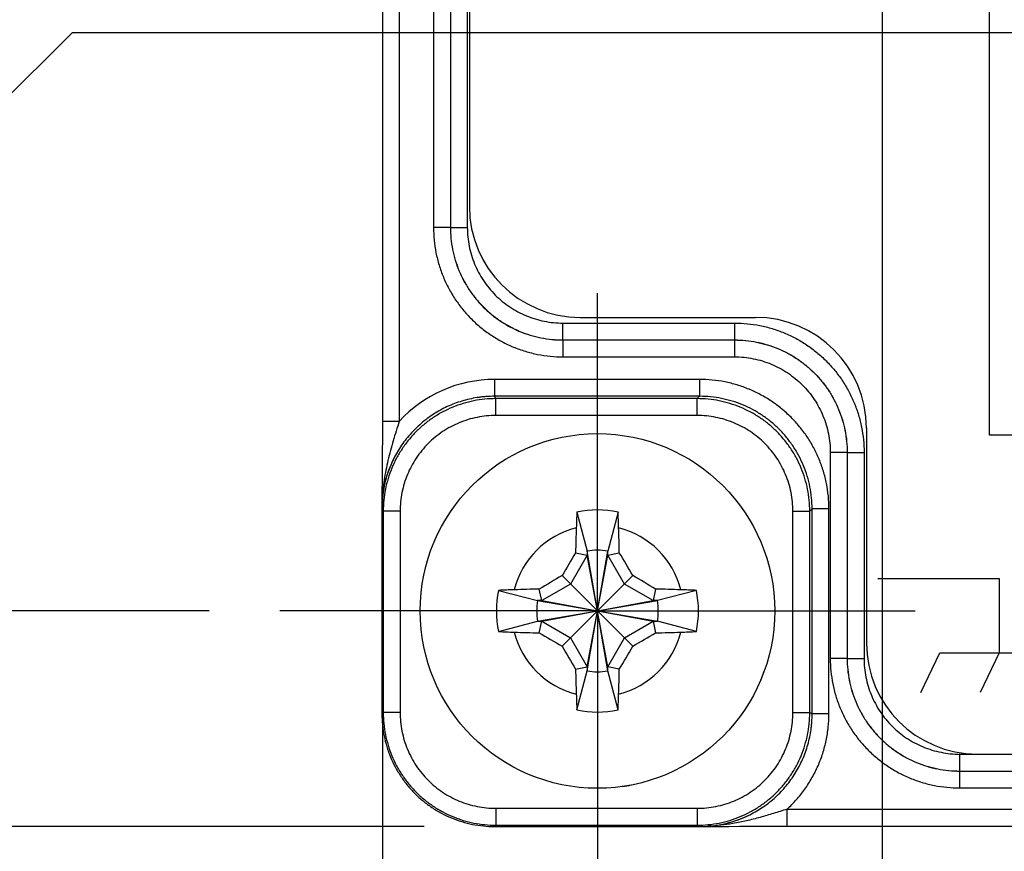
# Model space of a CAD drawing. Header units: inches. Extents: x 0 to 34, y 0 to 22.
# Tile 78 of 129: x 11.6 to 12.4, y 15.4 to 16.1. Entities that reach past the tile are written whole.
import ezdxf

# ---------------------------------------------------------------- set-up
doc = ezdxf.new("R2010")
doc.units = ezdxf.units.IN
doc.header["$LTSCALE"] = 1.87
doc.header["$MEASUREMENT"] = 0
doc.linetypes.add('CENTER', pattern=[0.6, 0.375, -0.075, 0.075, -0.075])
doc.layers.get('0').update_dxf_attribs({"linetype": 'CONTINUOUS'})
doc.layers.add('02___PRT_ALL_AXES', color=7, linetype='CONTINUOUS')
doc.layers.add('DIMENSIONS', color=7, linetype='CONTINUOUS')
doc.styles.get("Standard").update_dxf_attribs({"font": 'txt', "width": 0.8})
doc.dimstyles.new('DIMSTYLE_3', dxfattribs={"dimtxt": 0.125, "dimasz": 0.18, "dimexe": 0.125, "dimexo": 0.0625, "dimgap": 0.03125, "dimtad": 0, "dimtih": 1, "dimtoh": 1, "dimzin": 0, "dimdsep": 46, "dimtxsty": 'STANDARD', "dimblk": '_FILLED', "dimblk1": '_FILLED', "dimblk2": '_FILLED', "dimcen": 0.09, "dimazin": 0, "dimtp": 0.01, "dimtm": 0.01, "dimtfac": 1, "dimtofl": 0, "dimtmove": 0, "dimatfit": 3, "dimldrblk": '_FILLED', "dimfxl": 1, "dimtolj": 1, "dimtzin": 0, "dimarcsym": 0})

# ---------------------------------------------------------------- blocks, each defined once
blk = doc.blocks.new('*D17')
at = {"layer": 'DIMENSIONS', "color": 2, "linetype": 'CONTINUOUS'}
blk.add_line((12.07748, 15.25125), (12.07748, 14.71701), dxfattribs=at)
at = {"layer": 'DIMENSIONS', "color": 2, "linetype": 'CONTINUOUS', "insert": (12.01498, 14.65451), "char_height": 0.125, "width": 1.125, "attachment_point": 3, "rotation": 90, "line_spacing_factor": 0.9}
blk.add_mtext('4.85{\\ftxt.shx;\\W1.000000;\\H0.125000; }[.191]', dxfattribs=at)
blk = doc.blocks.new('_FILLED')
at = {"color": 0, "linetype": 'BYBLOCK'}
blk.add_solid([(0, 0), (-1, 0.1736), (-1, -0.1736)], dxfattribs=at)
blk = doc.blocks.new('*D18')
at = {"layer": 'DIMENSIONS', "color": 2, "linetype": 'CONTINUOUS'}
blk.add_line((11.88644, 15.70189), (11.88644, 14.71701), dxfattribs=at)
at = {"layer": 'DIMENSIONS', "color": 2, "linetype": 'CONTINUOUS', "insert": (11.82394, 14.65451), "char_height": 0.125, "width": 1.125, "attachment_point": 3, "rotation": 90, "line_spacing_factor": 0.9}
blk.add_mtext('0.00{\\ftxt.shx;\\W1.000000;\\H0.125000; }[.000]', dxfattribs=at)
blk = doc.blocks.new('*D19')
at = {"layer": 'DIMENSIONS', "color": 2, "linetype": 'CONTINUOUS'}
blk.add_line((12.33043, 16.35871), (12.33043, 14.71701), dxfattribs=at)
at = {"layer": 'DIMENSIONS', "color": 2, "linetype": 'CONTINUOUS', "insert": (12.26793, 14.65451), "char_height": 0.125, "width": 1.225, "attachment_point": 3, "rotation": 90, "line_spacing_factor": 0.9}
blk.add_mtext('11.28{\\ftxt.shx;\\W1.000000;\\H0.125000; }[.444]', dxfattribs=at)
blk = doc.blocks.new('*D20')
at = {"layer": 'DIMENSIONS', "color": 2, "linetype": 'CONTINUOUS'}
blk.add_line((12.65194, 15.85333), (12.65194, 14.71701), dxfattribs=at)
at = {"layer": 'DIMENSIONS', "color": 2, "linetype": 'CONTINUOUS', "insert": (12.58944, 14.65451), "char_height": 0.125, "width": 1.225, "attachment_point": 3, "rotation": 90, "line_spacing_factor": 0.9}
blk.add_mtext('19.44{\\ftxt.shx;\\W1.000000;\\H0.125000; }[.766]', dxfattribs=at)
blk = doc.blocks.new('*D21')
at = {"layer": 'DIMENSIONS', "color": 2, "linetype": 'CONTINUOUS'}
blk.add_line((14.41194, 16.14719), (14.41194, 14.71701), dxfattribs=at)
at = {"layer": 'DIMENSIONS', "color": 2, "linetype": 'CONTINUOUS', "insert": (14.34944, 14.65451), "char_height": 0.125, "width": 1.325, "attachment_point": 3, "rotation": 90, "line_spacing_factor": 0.9}
blk.add_mtext('64.15{\\ftxt.shx;\\W1.000000;\\H0.125000; }[2.526]', dxfattribs=at)
blk = doc.blocks.new('*D23')
at = {"layer": 'DIMENSIONS', "color": 2, "linetype": 'CONTINUOUS'}
blk.add_line((11.73273, 15.596), (11.19848, 15.596), dxfattribs=at)
at = {"layer": 'DIMENSIONS', "color": 2, "linetype": 'CONTINUOUS', "insert": (11.13598, 15.6585), "char_height": 0.125, "width": 1.125, "attachment_point": 3, "line_spacing_factor": 0.9}
blk.add_mtext('4.85{\\ftxt.shx;\\W1.000000;\\H0.125000; }[.191]', dxfattribs=at)
blk = doc.blocks.new('*D24')
at = {"layer": 'DIMENSIONS', "color": 2, "linetype": 'CONTINUOUS'}
blk.add_line((11.92354, 15.40458), (11.19848, 15.40458), dxfattribs=at)
at = {"layer": 'DIMENSIONS', "color": 2, "linetype": 'CONTINUOUS', "insert": (11.13598, 15.46708), "char_height": 0.125, "width": 1.125, "attachment_point": 3, "line_spacing_factor": 0.9}
blk.add_mtext('0.00{\\ftxt.shx;\\W1.000000;\\H0.125000; }[.000]', dxfattribs=at)
blk = doc.blocks.new('*D25')
at = {"layer": 'DIMENSIONS', "color": 2, "linetype": 'CONTINUOUS'}
blk.add_line((12.83586, 16.15366), (11.19848, 16.15366), dxfattribs=at)
at = {"layer": 'DIMENSIONS', "color": 2, "linetype": 'CONTINUOUS', "insert": (11.13598, 16.21616), "char_height": 0.125, "width": 1.225, "attachment_point": 3, "line_spacing_factor": 0.9}
blk.add_mtext('19.03{\\ftxt.shx;\\W1.000000;\\H0.125000; }[.749]', dxfattribs=at)
blk = doc.blocks.new('*D26')
at = {"layer": 'DIMENSIONS', "color": 2, "linetype": 'CONTINUOUS'}
blk.add_line((11.99859, 16.69054), (11.19848, 16.69054), dxfattribs=at)
at = {"layer": 'DIMENSIONS', "color": 2, "linetype": 'CONTINUOUS', "insert": (11.13598, 16.75304), "char_height": 0.125, "width": 1.325, "attachment_point": 3, "line_spacing_factor": 0.9}
blk.add_mtext('32.66{\\ftxt.shx;\\W1.000000;\\H0.125000; }[1.286]', dxfattribs=at)
blk = doc.blocks.new('*D27')
at = {"layer": 'DIMENSIONS', "color": 2, "linetype": 'CONTINUOUS'}
blk.add_line((12.25254, 17.1687), (11.19848, 17.1687), dxfattribs=at)
at = {"layer": 'DIMENSIONS', "color": 2, "linetype": 'CONTINUOUS', "insert": (11.13598, 17.2312), "char_height": 0.125, "width": 1.325, "attachment_point": 3, "line_spacing_factor": 0.9}
blk.add_mtext('44.81{\\ftxt.shx;\\W1.000000;\\H0.125000; }[1.764]', dxfattribs=at)
blk = doc.blocks.new('*D28')
at = {"layer": 'DIMENSIONS', "color": 2, "linetype": 'CONTINUOUS'}
blk.add_line((12.25254, 17.85596), (11.19848, 17.85596), dxfattribs=at)
at = {"layer": 'DIMENSIONS', "color": 2, "linetype": 'CONTINUOUS', "insert": (11.13598, 17.91846), "char_height": 0.125, "width": 1.325, "attachment_point": 3, "line_spacing_factor": 0.9}
blk.add_mtext('62.27{\\ftxt.shx;\\W1.000000;\\H0.125000; }[2.451]', dxfattribs=at)
blk = doc.blocks.new('*D29')
at = {"layer": 'DIMENSIONS', "color": 2, "linetype": 'CONTINUOUS'}
blk.add_line((16.67092, 16.33208), (16.67092, 14.71701), dxfattribs=at)
at = {"layer": 'DIMENSIONS', "color": 2, "linetype": 'CONTINUOUS', "insert": (16.60842, 14.65451), "char_height": 0.125, "width": 1.425, "attachment_point": 3, "rotation": 90, "line_spacing_factor": 0.9}
blk.add_mtext('121.53{\\ftxt.shx;\\W1.000000;\\H0.125000; }[4.784]', dxfattribs=at)
blk = doc.blocks.new('*D30')
at = {"layer": 'DIMENSIONS', "color": 2, "linetype": 'CONTINUOUS'}
blk.add_line((17.19944, 16.53856), (17.19944, 14.71701), dxfattribs=at)
at = {"layer": 'DIMENSIONS', "color": 2, "linetype": 'CONTINUOUS', "insert": (17.13694, 14.65451), "char_height": 0.125, "width": 1.425, "attachment_point": 3, "rotation": 90, "line_spacing_factor": 0.9}
blk.add_mtext('134.95{\\ftxt.shx;\\W1.000000;\\H0.125000; }[5.313]', dxfattribs=at)
blk = doc.blocks.new('*D31')
at = {"layer": 'DIMENSIONS', "color": 2, "linetype": 'CONTINUOUS'}
blk.add_line((17.72592, 16.33208), (17.72592, 14.71701), dxfattribs=at)
at = {"layer": 'DIMENSIONS', "color": 2, "linetype": 'CONTINUOUS', "insert": (17.66342, 14.65451), "char_height": 0.125, "width": 1.425, "attachment_point": 3, "rotation": 90, "line_spacing_factor": 0.9}
blk.add_mtext('148.32{\\ftxt.shx;\\W1.000000;\\H0.125000; }[5.839]', dxfattribs=at)
blk = doc.blocks.new('*D32')
at = {"layer": 'DIMENSIONS', "color": 2, "linetype": 'CONTINUOUS'}
blk.add_line((18.78092, 16.33208), (18.78092, 14.71701), dxfattribs=at)
at = {"layer": 'DIMENSIONS', "color": 2, "linetype": 'CONTINUOUS', "insert": (18.71842, 14.65451), "char_height": 0.125, "width": 1.425, "attachment_point": 3, "rotation": 90, "line_spacing_factor": 0.9}
blk.add_mtext('175.12{\\ftxt.shx;\\W1.000000;\\H0.125000; }[6.894]', dxfattribs=at)
blk = doc.blocks.new('*D33')
at = {"layer": 'DIMENSIONS', "color": 2, "linetype": 'CONTINUOUS'}
blk.add_line((19.30894, 16.53856), (19.30894, 14.71701), dxfattribs=at)
at = {"layer": 'DIMENSIONS', "color": 2, "linetype": 'CONTINUOUS', "insert": (19.24644, 14.65451), "char_height": 0.125, "width": 1.425, "attachment_point": 3, "rotation": 90, "line_spacing_factor": 0.9}
blk.add_mtext('188.53{\\ftxt.shx;\\W1.000000;\\H0.125000; }[7.423]', dxfattribs=at)
blk = doc.blocks.new('*D34')
at = {"layer": 'DIMENSIONS', "color": 2, "linetype": 'CONTINUOUS'}
blk.add_line((19.83592, 16.33208), (19.83592, 14.71701), dxfattribs=at)
at = {"layer": 'DIMENSIONS', "color": 2, "linetype": 'CONTINUOUS', "insert": (19.77342, 14.65451), "char_height": 0.125, "width": 1.425, "attachment_point": 3, "rotation": 90, "line_spacing_factor": 0.9}
blk.add_mtext('201.92{\\ftxt.shx;\\W1.000000;\\H0.125000; }[7.949]', dxfattribs=at)
blk = doc.blocks.new('*D35')
at = {"layer": 'DIMENSIONS', "color": 2, "linetype": 'CONTINUOUS'}
blk.add_line((20.89089, 16.33212), (20.89089, 14.71701), dxfattribs=at)
at = {"layer": 'DIMENSIONS', "color": 2, "linetype": 'CONTINUOUS', "insert": (20.82839, 14.65451), "char_height": 0.125, "width": 1.425, "attachment_point": 3, "rotation": 90, "line_spacing_factor": 0.9}
blk.add_mtext('228.71{\\ftxt.shx;\\W1.000000;\\H0.125000; }[9.004]', dxfattribs=at)
blk = doc.blocks.new('*D36')
at = {"layer": 'DIMENSIONS', "color": 2, "linetype": 'CONTINUOUS'}
blk.add_line((21.94592, 16.33208), (21.94592, 14.71701), dxfattribs=at)
at = {"layer": 'DIMENSIONS', "color": 2, "linetype": 'CONTINUOUS', "insert": (21.88342, 14.65451), "char_height": 0.125, "width": 1.525, "attachment_point": 3, "rotation": 90, "line_spacing_factor": 0.9}
blk.add_mtext('255.51{\\ftxt.shx;\\W1.000000;\\H0.125000; }[10.059]', dxfattribs=at)
blk = doc.blocks.new('*D37')
at = {"layer": 'DIMENSIONS', "color": 2, "linetype": 'CONTINUOUS'}
blk.add_line((23.00092, 16.33208), (23.00092, 14.71701), dxfattribs=at)
at = {"layer": 'DIMENSIONS', "color": 2, "linetype": 'CONTINUOUS', "insert": (22.93842, 14.65451), "char_height": 0.125, "width": 1.525, "attachment_point": 3, "rotation": 90, "line_spacing_factor": 0.9}
blk.add_mtext('282.31{\\ftxt.shx;\\W1.000000;\\H0.125000; }[11.114]', dxfattribs=at)
blk = doc.blocks.new('*D38')
at = {"layer": 'DIMENSIONS', "color": 2, "linetype": 'CONTINUOUS'}
blk.add_line((23.52894, 16.53856), (23.52894, 14.71701), dxfattribs=at)
at = {"layer": 'DIMENSIONS', "color": 2, "linetype": 'CONTINUOUS', "insert": (23.46644, 14.65451), "char_height": 0.125, "width": 1.525, "attachment_point": 3, "rotation": 90, "line_spacing_factor": 0.9}
blk.add_mtext('295.72{\\ftxt.shx;\\W1.000000;\\H0.125000; }[11.643]', dxfattribs=at)
blk = doc.blocks.new('*D39')
at = {"layer": 'DIMENSIONS', "color": 2, "linetype": 'CONTINUOUS'}
blk.add_line((24.05592, 16.33208), (24.05592, 14.71701), dxfattribs=at)
at = {"layer": 'DIMENSIONS', "color": 2, "linetype": 'CONTINUOUS', "insert": (23.99342, 14.65451), "char_height": 0.125, "width": 1.525, "attachment_point": 3, "rotation": 90, "line_spacing_factor": 0.9}
blk.add_mtext('309.10{\\ftxt.shx;\\W1.000000;\\H0.125000; }[12.169]', dxfattribs=at)
blk = doc.blocks.new('*D40')
at = {"layer": 'DIMENSIONS', "color": 2, "linetype": 'CONTINUOUS'}
blk.add_line((24.82493, 15.44206), (24.82493, 14.71701), dxfattribs=at)
at = {"layer": 'DIMENSIONS', "color": 2, "linetype": 'CONTINUOUS', "insert": (24.76243, 14.65451), "char_height": 0.125, "width": 1.525, "attachment_point": 3, "rotation": 90, "line_spacing_factor": 0.9}
blk.add_mtext('328.64{\\ftxt.shx;\\W1.000000;\\H0.125000; }[12.938]', dxfattribs=at)
blk = doc.blocks.new('*D43')
at = {"layer": 'DIMENSIONS', "color": 2, "linetype": 'CONTINUOUS'}
blk.add_line((18.25363, 16.70727), (18.25363, 14.71701), dxfattribs=at)
at = {"layer": 'DIMENSIONS', "color": 2, "linetype": 'CONTINUOUS', "insert": (18.19113, 14.65451), "char_height": 0.125, "width": 1.425, "attachment_point": 3, "rotation": 90, "line_spacing_factor": 0.9}
blk.add_mtext('161.73{\\ftxt.shx;\\W1.000000;\\H0.125000; }[6.367]', dxfattribs=at)
blk = doc.blocks.new('*D44')
at = {"layer": 'DIMENSIONS', "color": 2, "linetype": 'CONTINUOUS'}
blk.add_line((17.96613, 16.99477), (11.19848, 16.99477), dxfattribs=at)
at = {"layer": 'DIMENSIONS', "color": 2, "linetype": 'CONTINUOUS', "insert": (11.13598, 17.05727), "char_height": 0.125, "width": 1.325, "attachment_point": 3, "line_spacing_factor": 0.9}
blk.add_mtext('40.39{\\ftxt.shx;\\W1.000000;\\H0.125000; }[1.590]', dxfattribs=at)
blk = doc.blocks.new('*D48')
at = {"layer": 'DIMENSIONS', "color": 2, "linetype": 'CONTINUOUS'}
for p, q in [((11.61081, 16.1095), (11.45991, 15.95964)), ((14.04629, 16.1095), (11.61081, 16.1095)), ((11.45991, 15.95964), (11.19848, 15.95964))]:
    blk.add_line(p, q, dxfattribs=at)
at = {"layer": 'DIMENSIONS', "color": 2, "linetype": 'CONTINUOUS', "insert": (11.13598, 16.02214), "char_height": 0.125, "width": 1.225, "attachment_point": 3, "line_spacing_factor": 0.9}
blk.add_mtext('17.90{\\ftxt.shx;\\W1.000000;\\H0.125000; }[.705]', dxfattribs=at)
blk = doc.blocks.new('*D52')
at = {"layer": 'DIMENSIONS', "color": 2, "linetype": 'CONTINUOUS'}
blk.add_line((12.9902, 18.93254), (11.19848, 18.93254), dxfattribs=at)
at = {"layer": 'DIMENSIONS', "color": 2, "linetype": 'CONTINUOUS', "insert": (11.13598, 18.99504), "char_height": 0.125, "width": 1.325, "attachment_point": 3, "line_spacing_factor": 0.9}
blk.add_mtext('89.61{\\ftxt.shx;\\W1.000000;\\H0.125000; }[3.528]', dxfattribs=at)

msp = doc.modelspace()

# ---------------------------------------------------------------- linework, layer by layer
at = {"color": 7, "linetype": 'CONTINUOUS'}
for p, q in [((11.90144, 18.83217), (11.90144, 15.76439)), ((11.93186, 18.78183), (11.93186, 15.93661)), ((11.94685, 18.78183), (11.94685, 15.93661)), ((11.94689, 18.7818), (11.94689, 15.93665)), ((11.96188, 18.7818), (11.96188, 15.93665)), ((11.96374, 18.77087), (11.96374, 15.95518)), ((11.94685, 15.93661), (11.93186, 15.93661)), ((11.94685, 15.93661), (11.94689, 15.93665)), ((11.94689, 15.93665), (11.96188, 15.93665)), ((12.06217, 15.85676), (12.21799, 15.85676)), ((12.04683, 15.83671), (12.04683, 15.8517)), ((12.04683, 15.8517), (12.19937, 15.8517)), ((12.19937, 15.83671), (12.19937, 15.8517)), ((12.04679, 15.83667), (12.04683, 15.83671)), ((12.04679, 15.83667), (12.04679, 15.82168)), ((12.04679, 15.83667), (12.19933, 15.83667)), ((12.04683, 15.83671), (12.19937, 15.83671)), ((12.19937, 15.83671), (12.19933, 15.83667)), ((12.19933, 15.83667), (12.19933, 15.82168)), ((12.04679, 15.82168), (12.19933, 15.82168)), ((11.98614, 15.80164), (11.98614, 15.78665)), ((12.16819, 15.80164), (11.98614, 15.80164)), ((12.16819, 15.80164), (12.16819, 15.78665)), ((11.98718, 15.78456), (11.98614, 15.78665)), ((12.16819, 15.78665), (11.98614, 15.78665)), ((12.16819, 15.78665), (12.1661, 15.78456)), ((11.98718, 15.76957), (11.98718, 15.78456)), ((12.1661, 15.78456), (11.98718, 15.78456)), ((12.1661, 15.76957), (12.1661, 15.78456)), ((12.1661, 15.76957), (11.98718, 15.76957)), ((11.90144, 15.76439), (11.88644, 15.76439)), ((12.31642, 15.75833), (12.31642, 15.56737)), ((11.88638, 15.74082), (11.88633, 15.73225)), ((12.28428, 15.73673), (12.28428, 15.55374)), ((12.29927, 15.73673), (12.28428, 15.73673)), ((12.29931, 15.73677), (12.29927, 15.73673)), ((12.29927, 15.73673), (12.29927, 15.55374)), ((12.29931, 15.73677), (12.29931, 15.55378)), ((12.29931, 15.73677), (12.3143, 15.73677)), ((12.3143, 15.73677), (12.3143, 15.55378)), ((11.88633, 15.73225), (11.88627, 15.72441)), ((11.88622, 15.7173), (11.88604, 15.6971)), ((11.88627, 15.72441), (11.88622, 15.7173)), ((11.88604, 15.6971), (11.886, 15.69226)), ((11.88598, 15.68664), (11.88606, 15.68679)), ((11.88722, 15.68457), (11.88606, 15.68691)), ((11.88606, 15.68679), (11.88606, 15.50456)), ((11.88722, 15.68457), (11.88722, 15.50573)), ((11.90222, 15.68457), (11.88722, 15.68457)), ((11.90222, 15.68457), (11.90222, 15.50573)), ((12.05922, 15.68389), (12.06833, 15.6492)), ((12.09574, 15.68389), (12.08663, 15.6492)), ((12.25105, 15.5057), (12.25105, 15.68463)), ((12.25105, 15.68463), (12.26604, 15.68463)), ((12.26813, 15.68671), (12.26604, 15.68463)), ((12.26604, 15.5057), (12.26604, 15.68463)), ((12.26813, 15.50466), (12.26813, 15.68671)), ((12.28312, 15.68671), (12.26813, 15.68671)), ((12.28312, 15.50466), (12.28312, 15.68671)), ((12.05806, 15.6477), (12.06833, 15.64553)), ((12.06833, 15.6492), (12.06833, 15.64553)), ((12.08663, 15.54281), (12.06833, 15.6492)), ((12.06833, 15.54281), (12.08663, 15.6492)), ((12.08663, 15.64553), (12.08663, 15.6492)), ((12.08663, 15.64553), (12.0969, 15.6477)), ((12.06833, 15.64553), (12.05355, 15.61993)), ((12.08663, 15.54647), (12.06833, 15.64553)), ((12.06833, 15.54647), (12.08663, 15.64553)), ((12.10141, 15.61993), (12.08663, 15.64553)), ((12.10888, 15.5646), (12.04608, 15.6274)), ((12.04608, 15.5646), (12.10888, 15.6274)), ((11.98959, 15.61426), (12.02429, 15.60516)), ((12.02795, 15.60516), (12.02578, 15.61542)), ((12.05355, 15.61993), (12.02795, 15.60516)), ((12.12701, 15.60516), (12.10141, 15.61993)), ((12.12918, 15.61542), (12.12701, 15.60516)), ((12.16537, 15.61426), (12.13067, 15.60516)), ((12.02429, 15.60516), (12.13067, 15.58685)), ((12.02795, 15.60516), (12.02429, 15.60516)), ((12.02429, 15.58685), (12.13067, 15.60516)), ((12.02795, 15.60516), (12.12701, 15.58685)), ((12.02795, 15.58685), (12.12701, 15.60516)), ((12.13067, 15.60516), (12.12701, 15.60516)), ((11.98959, 15.57774), (12.02429, 15.58685)), ((12.02429, 15.58685), (12.02795, 15.58685)), ((12.02578, 15.57659), (12.02795, 15.58685)), ((12.02795, 15.58685), (12.05355, 15.57207)), ((12.10141, 15.57207), (12.12701, 15.58685)), ((12.12701, 15.58685), (12.12918, 15.57659)), ((12.12701, 15.58685), (12.13067, 15.58685)), ((12.16537, 15.57774), (12.13067, 15.58685)), ((12.05355, 15.57207), (12.06833, 15.54647)), ((12.08663, 15.54647), (12.10141, 15.57207)), ((12.29927, 15.55374), (12.28428, 15.55374)), ((12.29927, 15.55374), (12.29931, 15.55378)), ((12.29931, 15.55378), (12.3143, 15.55378)), ((12.05806, 15.5443), (12.06833, 15.54647)), ((12.05922, 15.50811), (12.06833, 15.54281)), ((12.06833, 15.54647), (12.06833, 15.54281)), ((12.08663, 15.54281), (12.08663, 15.54647)), ((12.0969, 15.5443), (12.08663, 15.54647)), ((12.09574, 15.50811), (12.08663, 15.54281)), ((11.88606, 15.50456), (11.88722, 15.50573)), ((11.90222, 15.50573), (11.88722, 15.50573)), ((12.25105, 15.5057), (12.26604, 15.5057)), ((12.26604, 15.5057), (12.26813, 15.50466)), ((12.28312, 15.50466), (12.26813, 15.50466)), ((12.39925, 15.45384), (12.39925, 15.46883)), ((12.39925, 15.46883), (12.41485, 15.46883)), ((12.41485, 15.46894), (12.80272, 15.46894)), ((12.39921, 15.4538), (12.39925, 15.45384)), ((12.39921, 15.4538), (12.39921, 15.43881)), ((12.39921, 15.4538), (12.81423, 15.4538)), ((12.39925, 15.45384), (12.81419, 15.45384)), ((12.39921, 15.43881), (12.81423, 15.43881)), ((11.98721, 15.42074), (11.98721, 15.40574)), ((11.98721, 15.42074), (12.16605, 15.42074)), ((12.16605, 15.42074), (12.16605, 15.40574)), ((12.24587, 15.40496), (12.24587, 15.41996)), ((12.24587, 15.41996), (12.98719, 15.41996)), ((11.98604, 15.40458), (11.98721, 15.40574)), ((11.98604, 15.40458), (12.16826, 15.40458)), ((11.98721, 15.40574), (12.16605, 15.40574)), ((12.16605, 15.40574), (12.16839, 15.40458)), ((12.16812, 15.40451), (12.16826, 15.40458)), ((12.1761, 15.40454), (12.19415, 15.4047)), ((12.24587, 15.40496), (12.98719, 15.40496))]:
    msp.add_line(p, q, dxfattribs=at)
at = {"color": 40, "linetype": 'CONTINUOUS'}
for p, q in [((12.42576, 15.75207), (12.42576, 16.54837)), ((12.82598, 15.75207), (12.42576, 15.75207)), ((12.32642, 15.62485), (12.4342, 15.62485)), ((12.4342, 15.62485), (12.4342, 15.55877)), ((12.36465, 15.52364), (12.38152, 15.55877)), ((12.38152, 15.55877), (12.48688, 15.55877)), ((12.4342, 15.55877), (12.41735, 15.52364))]:
    msp.add_line(p, q, dxfattribs=at)
at = {"color": 7, "linetype": 'CONTINUOUS'}
for points in [[(11.88644, 18.83217), (11.88644, 15.76008), (11.88643, 15.75502), (11.88642, 15.75011), (11.8864, 15.74538), (11.88638, 15.74082)], [(11.886, 15.69226), (11.88599, 15.68988), (11.88598, 15.68731)], [(12.16879, 15.4045), (12.17116, 15.40451), (12.17359, 15.40452), (12.1761, 15.40454)], [(12.19415, 15.4047), (12.20368, 15.40478), (12.21367, 15.40485), (12.22283, 15.4049), (12.23126, 15.40494), (12.23917, 15.40496), (12.24587, 15.40496)]]:
    msp.add_lwpolyline(points, dxfattribs=at)
msp.add_circle((12.07748, 15.596), 0.15748, dxfattribs=at)
for centre, radius, start, end in [((12.06217, 15.95518), 0.09843, 180, 270), ((12.21799, 15.75833), 0.09843, 0, 90), ((11.98614, 15.68672), 0.11492, 89.99781, 137.47429), ((11.98593, 15.68684), 0.09988, 153.5307, 179.73501), ((11.98607, 15.6866), 0.10011, 153.44245, 175.40884), ((11.97953, 15.6871), 0.09355, 175.3912, 179.86918), ((11.97173, 15.68722), 0.08575, 179.93954, 180.21112), ((11.97002, 15.68722), 0.08404, 180.21156, 180.39294), ((11.98578, 15.68685), 0.09972, 179.73567, 179.96507), ((12.98921, 15.63996), 0.93103, 177.29504, 178.15421), ((12.07748, 15.596), 0.08977, 78.26459, 101.73541), ((11.18899, 15.64088), 0.90777, 1.83478, 2.71597), ((12.07748, 15.596), 0.0763, 104.27446, 165.72554), ((14.24759, 15.5994), 2.19006, 178.15418, 178.73634), ((9.93184, 15.60007), 2.16558, 1.26037, 1.84911), ((12.07748, 15.596), 0.0763, 14.27446, 75.72554), ((14.14366, 14.40324), 2.42866, 149.17593, 149.73205), ((12.07748, 15.596), 0.05398, 80.23635, 99.76365), ((10.02007, 14.40842), 2.41847, 30.26678, 30.82524), ((13.26506, 13.53859), 2.41847, 120.26678, 120.82524), ((10.88472, 13.52982), 2.42866, 59.17593, 59.73205), ((12.07748, 15.596), 0.08977, 168.26459, 191.73541), ((12.0326, 14.70751), 0.90777, 91.83478, 92.71597), ((12.07342, 13.45036), 2.16558, 91.26037, 91.84911), ((12.08088, 13.42589), 2.19006, 88.15418, 88.73634), ((12.12143, 14.68427), 0.93103, 87.29504, 88.15421), ((12.07748, 15.596), 0.08977, 348.26459, 11.73541), ((12.07748, 15.596), 0.05398, 170.23635, 189.76365), ((12.07748, 15.596), 0.05398, 350.23635, 9.76365), ((12.03353, 16.50773), 0.93103, 267.29504, 268.15421), ((12.07748, 15.596), 0.0763, 194.27446, 255.72554), ((12.07408, 17.76611), 2.19006, 268.15418, 268.73634), ((13.27024, 17.66219), 2.42866, 239.17593, 239.73205), ((12.07748, 15.596), 0.0763, 284.27446, 345.72554), ((10.8899, 17.65341), 2.41847, 300.26678, 300.82524), ((12.08154, 17.74164), 2.16558, 271.26037, 271.84911), ((12.12236, 16.48449), 0.90777, 271.83478, 272.71597), ((14.13489, 16.78358), 2.41847, 210.26678, 210.82524), ((10.0113, 16.78876), 2.42866, 329.17593, 329.73205), ((12.41485, 15.56737), 0.09843, 180, 270), ((14.22312, 15.59194), 2.16558, 181.26037, 181.84911), ((12.07748, 15.596), 0.05398, 260.23635, 279.76365), ((9.90737, 15.5926), 2.19006, 358.15418, 358.73634), ((12.96597, 15.55112), 0.90777, 181.83478, 182.71597), ((11.16575, 15.55205), 0.93103, 357.29504, 358.15421), ((12.07748, 15.596), 0.08977, 258.26459, 281.73541), ((12.16832, 15.50446), 0.09988, 270.26511, 296.4693), ((12.16808, 15.5046), 0.10011, 274.59112, 296.55755), ((12.1687, 15.48984), 0.08534, 269.61058, 269.78897), ((12.1687, 15.49073), 0.08623, 269.78896, 270.05844), ((12.16833, 15.5043), 0.09972, 270.03493, 270.26445), ((12.16865, 15.49619), 0.09169, 270.08452, 274.65419)]:
    msp.add_arc(centre, radius, start, end, dxfattribs=at)
for centre, major_axis, start_param, end_param in [((11.93606, 15.5868), (-0.03748, 0.14118), 0.722387, 0.723605), ((12.06828, 15.45459), (0.14118, -0.03748), -0.723605, -0.722387)]:
    msp.add_ellipse(centre, major_axis=major_axis, ratio=0.23452, start_param=start_param, end_param=end_param, dxfattribs=at)
for points, knots in [([(11.93186, 15.93661), (11.93186, 15.93285), (11.93223, 15.92533), (11.93388, 15.91415), (11.93663, 15.90319), (11.94043, 15.89256), (11.94526, 15.88234), (11.95107, 15.87265), (11.9578, 15.86358), (11.96538, 15.85521), (11.97375, 15.84762), (11.98283, 15.84089), (11.99252, 15.83508), (12.00273, 15.83026), (12.01337, 15.82645), (12.02433, 15.82371), (12.0355, 15.82205), (12.04303, 15.82168), (12.04679, 15.82168)], [0, 0, 0, 0, 0.062501, 0.125, 0.1875, 0.25, 0.312499, 0.374999, 0.437499, 0.499998, 0.562498, 0.624998, 0.687498, 0.749997, 0.812497, 0.874998, 0.937498, 1, 1, 1, 1]), ([(11.94685, 15.93661), (11.94685, 15.93334), (11.94717, 15.9268), (11.94861, 15.91708), (11.95099, 15.90755), (11.9543, 15.8983), (11.9585, 15.88942), (11.96354, 15.88099), (11.9694, 15.8731), (11.97599, 15.86582), (11.98327, 15.85922), (11.99116, 15.85337), (11.99959, 15.84832), (12.00847, 15.84412), (12.01773, 15.84081), (12.02726, 15.83843), (12.03698, 15.83699), (12.04352, 15.83667), (12.04679, 15.83667)], [0, 0, 0, 0, 0.0625, 0.124999, 0.187499, 0.249999, 0.312499, 0.374998, 0.437498, 0.499998, 0.562498, 0.624998, 0.687498, 0.749998, 0.812498, 0.874998, 0.937499, 1, 1, 1, 1]), ([(11.94689, 15.93665), (11.94689, 15.93338), (11.94721, 15.92684), (11.94865, 15.91712), (11.95104, 15.90759), (11.95435, 15.89834), (11.95855, 15.88946), (11.9636, 15.88104), (11.96945, 15.87315), (11.97604, 15.86587), (11.98332, 15.85927), (11.99121, 15.85342), (11.99964, 15.84837), (12.00852, 15.84417), (12.01777, 15.84086), (12.0273, 15.83847), (12.03701, 15.83703), (12.04356, 15.83671), (12.04683, 15.83671)], [0, 0, 0, 0, 0.0625, 0.124999, 0.187499, 0.249999, 0.312499, 0.374999, 0.437499, 0.499999, 0.5625, 0.625, 0.6875, 0.75, 0.8125, 0.875, 0.9375, 1, 1, 1, 1]), ([(11.96188, 15.93665), (11.96188, 15.93387), (11.96215, 15.92831), (11.96337, 15.92005), (11.9654, 15.91195), (11.96821, 15.90409), (11.97178, 15.89654), (11.97607, 15.88937), (11.98105, 15.88267), (11.98665, 15.87648), (11.99284, 15.87087), (11.99955, 15.8659), (12.00671, 15.86161), (12.01426, 15.85804), (12.02212, 15.85523), (12.03023, 15.8532), (12.03848, 15.85197), (12.04405, 15.8517), (12.04683, 15.8517)], [0, 0, 0, 0, 0.0625, 0.125, 0.1875, 0.25, 0.3125, 0.375, 0.437499, 0.499999, 0.562499, 0.624999, 0.687499, 0.749999, 0.812499, 0.874999, 0.937499, 1, 1, 1, 1]), ([(12.19937, 15.8517), (12.20313, 15.8517), (12.21065, 15.85133), (12.22183, 15.84968), (12.23279, 15.84693), (12.24343, 15.84313), (12.25364, 15.8383), (12.26333, 15.83249), (12.2724, 15.82576), (12.28078, 15.81818), (12.28836, 15.80981), (12.29509, 15.80073), (12.3009, 15.79104), (12.30573, 15.78083), (12.30953, 15.77019), (12.31227, 15.75923), (12.31393, 15.74806), (12.3143, 15.74053), (12.3143, 15.73677)], [0, 0, 0, 0, 0.062501, 0.125, 0.1875, 0.25, 0.312499, 0.374999, 0.437499, 0.499998, 0.562498, 0.624998, 0.687498, 0.749997, 0.812497, 0.874998, 0.937498, 1, 1, 1, 1]), ([(12.19933, 15.83667), (12.2026, 15.83667), (12.20914, 15.83635), (12.21886, 15.83491), (12.22839, 15.83252), (12.23764, 15.82921), (12.24652, 15.82501), (12.25494, 15.81996), (12.26284, 15.81411), (12.27011, 15.80752), (12.27671, 15.80024), (12.28256, 15.79235), (12.28761, 15.78392), (12.29181, 15.77504), (12.29512, 15.76579), (12.29751, 15.75626), (12.29895, 15.74655), (12.29927, 15.74), (12.29927, 15.73673)], [0, 0, 0, 0, 0.0625, 0.124999, 0.187499, 0.249999, 0.312499, 0.374999, 0.437499, 0.499999, 0.5625, 0.625, 0.6875, 0.75, 0.8125, 0.875, 0.9375, 1, 1, 1, 1]), ([(12.19937, 15.83671), (12.20264, 15.83671), (12.20918, 15.83639), (12.2189, 15.83495), (12.22843, 15.83257), (12.23768, 15.82926), (12.24657, 15.82506), (12.25499, 15.82002), (12.26289, 15.81416), (12.27017, 15.80757), (12.27676, 15.80029), (12.28261, 15.7924), (12.28766, 15.78397), (12.29186, 15.77508), (12.29517, 15.76583), (12.29755, 15.7563), (12.29899, 15.74658), (12.29931, 15.74004), (12.29931, 15.73677)], [0, 0, 0, 0, 0.0625, 0.124999, 0.187499, 0.249999, 0.312499, 0.374998, 0.437498, 0.499998, 0.562498, 0.624998, 0.687498, 0.749998, 0.812498, 0.874998, 0.937499, 1, 1, 1, 1]), ([(12.19933, 15.82168), (12.20211, 15.82168), (12.20767, 15.82141), (12.21593, 15.82019), (12.22403, 15.81816), (12.2319, 15.81535), (12.23945, 15.81178), (12.24661, 15.80749), (12.25332, 15.80251), (12.2595, 15.7969), (12.26511, 15.79072), (12.27008, 15.78401), (12.27438, 15.77685), (12.27794, 15.7693), (12.28076, 15.76144), (12.28278, 15.75333), (12.28401, 15.74508), (12.28428, 15.73951), (12.28428, 15.73673)], [0, 0, 0, 0, 0.0625, 0.125, 0.1875, 0.25, 0.3125, 0.375, 0.437499, 0.499999, 0.562499, 0.624999, 0.687499, 0.749999, 0.812499, 0.874999, 0.937499, 1, 1, 1, 1]), ([(12.28312, 15.68671), (12.28312, 15.69047), (12.28275, 15.69799), (12.28109, 15.70917), (12.27835, 15.72013), (12.27454, 15.73076), (12.26972, 15.74098), (12.26391, 15.75067), (12.25718, 15.75974), (12.24959, 15.76811), (12.24122, 15.7757), (12.23215, 15.78243), (12.22246, 15.78824), (12.21224, 15.79307), (12.20161, 15.79687), (12.19065, 15.79961), (12.17947, 15.80127), (12.17195, 15.80164), (12.16819, 15.80164)], [0, 0, 0, 0, 0.062501, 0.125, 0.1875, 0.25, 0.312499, 0.374999, 0.437499, 0.499999, 0.562498, 0.624998, 0.687498, 0.749998, 0.812497, 0.874998, 0.937499, 1, 1, 1, 1]), ([(11.98607, 15.78665), (11.98377, 15.78665), (11.98031, 15.78655), (11.97571, 15.78616), (11.97113, 15.78561), (11.96544, 15.78462), (11.95871, 15.78296), (11.9521, 15.78084), (11.94352, 15.77742), (11.93327, 15.77203), (11.92199, 15.76393), (11.91193, 15.75435), (11.90329, 15.74347), (11.89859, 15.73549), (11.89653, 15.73136)], [0, 0, 0, 0, 0.062386, 0.09361, 0.124884, 0.187422, 0.249946, 0.31248, 0.375013, 0.500007, 0.625003, 0.750001, 0.875, 1, 1, 1, 1]), ([(12.26813, 15.68671), (12.26813, 15.68998), (12.26781, 15.69652), (12.26637, 15.70624), (12.26398, 15.71577), (12.26068, 15.72502), (12.25648, 15.7339), (12.25143, 15.74233), (12.24558, 15.75022), (12.23898, 15.7575), (12.2317, 15.7641), (12.22381, 15.76995), (12.21538, 15.775), (12.2065, 15.7792), (12.19725, 15.78251), (12.18772, 15.78489), (12.178, 15.78633), (12.17146, 15.78665), (12.16819, 15.78665)], [0, 0, 0, 0, 0.0625, 0.124999, 0.187499, 0.249999, 0.312499, 0.374999, 0.437499, 0.499999, 0.562499, 0.624999, 0.687499, 0.749999, 0.812498, 0.874999, 0.937499, 1, 1, 1, 1]), ([(11.98718, 15.78456), (11.98391, 15.78456), (11.97737, 15.78424), (11.96765, 15.7828), (11.95811, 15.78041), (11.94886, 15.7771), (11.93998, 15.7729), (11.93155, 15.76784), (11.92366, 15.76199), (11.91638, 15.75539), (11.90978, 15.7481), (11.90393, 15.74021), (11.89888, 15.73178), (11.89468, 15.72289), (11.89137, 15.71364), (11.88899, 15.70411), (11.88754, 15.69439), (11.88722, 15.68784), (11.88722, 15.68457)], [0, 0, 0, 0, 0.0625, 0.125, 0.1875, 0.250001, 0.312501, 0.375001, 0.437501, 0.500001, 0.562501, 0.625001, 0.687501, 0.750001, 0.8125, 0.875, 0.9375, 1, 1, 1, 1]), ([(12.26604, 15.68463), (12.26604, 15.68789), (12.26572, 15.69444), (12.26428, 15.70415), (12.26189, 15.71368), (12.25858, 15.72293), (12.25438, 15.73181), (12.24933, 15.74024), (12.24348, 15.74813), (12.23689, 15.75541), (12.22961, 15.762), (12.22172, 15.76786), (12.21329, 15.7729), (12.20441, 15.7771), (12.19516, 15.78041), (12.18563, 15.7828), (12.17592, 15.78424), (12.16937, 15.78456), (12.1661, 15.78456)], [0, 0, 0, 0, 0.0625, 0.124999, 0.187499, 0.249999, 0.312499, 0.374999, 0.437499, 0.5, 0.5625, 0.625, 0.6875, 0.75, 0.8125, 0.875, 0.9375, 1, 1, 1, 1]), ([(11.98718, 15.76957), (11.9844, 15.76957), (11.97884, 15.7693), (11.97058, 15.76807), (11.96247, 15.76604), (11.95461, 15.76323), (11.94706, 15.75966), (11.93989, 15.75536), (11.93319, 15.75038), (11.927, 15.74477), (11.92139, 15.73858), (11.91642, 15.73187), (11.91213, 15.7247), (11.90856, 15.71715), (11.90574, 15.70928), (11.90372, 15.70118), (11.90249, 15.69292), (11.90222, 15.68735), (11.90222, 15.68457)], [0, 0, 0, 0, 0.0625, 0.125, 0.1875, 0.25, 0.3125, 0.375, 0.4375, 0.499999, 0.562499, 0.624999, 0.687499, 0.749999, 0.812499, 0.874999, 0.9375, 1, 1, 1, 1]), ([(12.25105, 15.68463), (12.25105, 15.6874), (12.25078, 15.69297), (12.24956, 15.70123), (12.24753, 15.70933), (12.24472, 15.71719), (12.24115, 15.72474), (12.23686, 15.7319), (12.23188, 15.73861), (12.22627, 15.7448), (12.22009, 15.7504), (12.21338, 15.75538), (12.20622, 15.75967), (12.19867, 15.76324), (12.1908, 15.76605), (12.1827, 15.76808), (12.17444, 15.7693), (12.16888, 15.76957), (12.1661, 15.76957)], [0, 0, 0, 0, 0.0625, 0.125, 0.1875, 0.25, 0.3125, 0.375, 0.4375, 0.5, 0.562499, 0.624999, 0.687499, 0.749999, 0.812499, 0.874999, 0.9375, 1, 1, 1, 1]), ([(11.90144, 15.76439), (11.89959, 15.75864), (11.89683, 15.75003), (11.89354, 15.73847), (11.89135, 15.7298), (11.88947, 15.72109), (11.88747, 15.7094), (11.88657, 15.70054), (11.88628, 15.69462)], [0, 0, 0, 0, 0.253184, 0.378632, 0.503403, 0.627679, 0.751658, 1, 1, 1, 1]), ([(12.28428, 15.55374), (12.28428, 15.54998), (12.28465, 15.54246), (12.28631, 15.53128), (12.28905, 15.52032), (12.29285, 15.50969), (12.29768, 15.49947), (12.30349, 15.48978), (12.31022, 15.48071), (12.3178, 15.47233), (12.32617, 15.46475), (12.33525, 15.45802), (12.34494, 15.45221), (12.35515, 15.44738), (12.36579, 15.44358), (12.37675, 15.44084), (12.38793, 15.43918), (12.39545, 15.43881), (12.39921, 15.43881)], [0, 0, 0, 0, 0.062501, 0.125, 0.1875, 0.25, 0.312499, 0.374999, 0.437499, 0.499998, 0.562498, 0.624998, 0.687498, 0.749997, 0.812497, 0.874998, 0.937498, 1, 1, 1, 1]), ([(12.29927, 15.55374), (12.29927, 15.55047), (12.29959, 15.54393), (12.30103, 15.53421), (12.30341, 15.52468), (12.30672, 15.51543), (12.31092, 15.50655), (12.31597, 15.49812), (12.32182, 15.49023), (12.32841, 15.48295), (12.33569, 15.47635), (12.34359, 15.4705), (12.35201, 15.46545), (12.3609, 15.46125), (12.37015, 15.45794), (12.37968, 15.45556), (12.3894, 15.45412), (12.39594, 15.4538), (12.39921, 15.4538)], [0, 0, 0, 0, 0.0625, 0.124999, 0.187499, 0.249999, 0.312499, 0.374998, 0.437498, 0.499998, 0.562498, 0.624998, 0.687498, 0.749998, 0.812498, 0.874998, 0.937499, 1, 1, 1, 1]), ([(12.29931, 15.55378), (12.29931, 15.55051), (12.29963, 15.54397), (12.30107, 15.53425), (12.30346, 15.52472), (12.30677, 15.51547), (12.31097, 15.50659), (12.31602, 15.49817), (12.32187, 15.49028), (12.32847, 15.483), (12.33574, 15.4764), (12.34364, 15.47055), (12.35206, 15.4655), (12.36094, 15.4613), (12.37019, 15.45799), (12.37972, 15.4556), (12.38944, 15.45416), (12.39598, 15.45384), (12.39925, 15.45384)], [0, 0, 0, 0, 0.0625, 0.124999, 0.187499, 0.249999, 0.312499, 0.374999, 0.437499, 0.499999, 0.5625, 0.625, 0.6875, 0.75, 0.8125, 0.875, 0.9375, 1, 1, 1, 1]), ([(12.3143, 15.55378), (12.3143, 15.551), (12.31457, 15.54544), (12.3158, 15.53718), (12.31782, 15.52908), (12.32064, 15.52121), (12.3242, 15.51367), (12.3285, 15.5065), (12.33347, 15.4998), (12.33908, 15.49361), (12.34526, 15.488), (12.35197, 15.48303), (12.35913, 15.47873), (12.36668, 15.47517), (12.37455, 15.47235), (12.38265, 15.47033), (12.39091, 15.4691), (12.39647, 15.46883), (12.39925, 15.46883)], [0, 0, 0, 0, 0.0625, 0.125, 0.1875, 0.25, 0.3125, 0.375, 0.437499, 0.499999, 0.562499, 0.624999, 0.687499, 0.749999, 0.812499, 0.874999, 0.937499, 1, 1, 1, 1]), ([(11.88606, 15.50456), (11.88606, 15.50129), (11.88638, 15.49475), (11.88782, 15.48502), (11.89021, 15.47549), (11.89352, 15.46624), (11.89772, 15.45735), (11.90277, 15.44892), (11.90863, 15.44103), (11.91523, 15.43375), (11.92251, 15.42715), (11.9304, 15.42129), (11.93883, 15.41624), (11.94772, 15.41204), (11.95697, 15.40873), (11.9665, 15.40634), (11.97622, 15.4049), (11.98277, 15.40458), (11.98604, 15.40458)], [0, 0, 0, 0, 0.0625, 0.125, 0.1875, 0.25, 0.3125, 0.375, 0.4375, 0.5, 0.5625, 0.625, 0.6875, 0.75, 0.8125, 0.875, 0.9375, 1, 1, 1, 1]), ([(11.88722, 15.50573), (11.88722, 15.50246), (11.88754, 15.49591), (11.88899, 15.48619), (11.89137, 15.47666), (11.89469, 15.46741), (11.89889, 15.45852), (11.90394, 15.45009), (11.90979, 15.4422), (11.91639, 15.43492), (11.92368, 15.42832), (11.93157, 15.42246), (11.94, 15.41741), (11.94888, 15.41321), (11.95814, 15.4099), (11.96767, 15.40751), (11.97739, 15.40607), (11.98394, 15.40574), (11.98721, 15.40574)], [0, 0, 0, 0, 0.0625, 0.125, 0.1875, 0.25, 0.3125, 0.375, 0.4375, 0.5, 0.5625, 0.625, 0.6875, 0.75, 0.812499, 0.874999, 0.9375, 1, 1, 1, 1]), ([(11.90222, 15.50573), (11.90222, 15.50295), (11.90249, 15.49738), (11.90372, 15.48912), (11.90575, 15.48102), (11.90856, 15.47315), (11.91213, 15.4656), (11.91643, 15.45844), (11.9214, 15.45173), (11.92701, 15.44554), (11.9332, 15.43993), (11.93991, 15.43495), (11.94708, 15.43066), (11.95463, 15.42708), (11.9625, 15.42427), (11.9706, 15.42224), (11.97886, 15.42102), (11.98443, 15.42074), (11.98721, 15.42074)], [0, 0, 0, 0, 0.0625, 0.125, 0.1875, 0.25, 0.3125, 0.375, 0.4375, 0.5, 0.5625, 0.624999, 0.687499, 0.749999, 0.812499, 0.874999, 0.9375, 1, 1, 1, 1]), ([(12.16605, 15.42074), (12.16883, 15.42074), (12.1744, 15.42101), (12.18266, 15.42224), (12.19076, 15.42427), (12.19863, 15.42708), (12.20618, 15.43065), (12.21335, 15.43494), (12.22006, 15.43991), (12.22625, 15.44552), (12.23186, 15.45171), (12.23684, 15.45842), (12.24113, 15.46558), (12.24471, 15.47313), (12.24752, 15.48099), (12.24955, 15.4891), (12.25078, 15.49736), (12.25105, 15.50292), (12.25105, 15.5057)], [0, 0, 0, 0, 0.0625, 0.125, 0.1875, 0.25, 0.3125, 0.375, 0.4375, 0.5, 0.5625, 0.624999, 0.687499, 0.749999, 0.812499, 0.874999, 0.9375, 1, 1, 1, 1]), ([(12.16605, 15.40574), (12.16932, 15.40574), (12.17587, 15.40607), (12.18559, 15.40751), (12.19512, 15.40989), (12.20437, 15.4132), (12.21326, 15.4174), (12.22169, 15.42245), (12.22958, 15.4283), (12.23686, 15.4349), (12.24347, 15.44218), (12.24932, 15.45007), (12.25437, 15.4585), (12.25858, 15.46738), (12.26189, 15.47664), (12.26428, 15.48617), (12.26572, 15.49589), (12.26604, 15.50243), (12.26604, 15.5057)], [0, 0, 0, 0, 0.0625, 0.124999, 0.187499, 0.249998, 0.312498, 0.374998, 0.437498, 0.499998, 0.562498, 0.624998, 0.687498, 0.749999, 0.812499, 0.874999, 0.9375, 1, 1, 1, 1]), ([(12.21284, 15.41505), (12.21697, 15.41711), (12.22495, 15.42182), (12.23583, 15.43045), (12.24541, 15.44051), (12.25351, 15.4518), (12.25889, 15.46205), (12.26232, 15.47063), (12.26444, 15.47723), (12.2661, 15.48396), (12.26708, 15.48965), (12.26764, 15.49424), (12.26802, 15.49883), (12.26813, 15.50229), (12.26813, 15.50459)], [0, 0, 0, 0, 0.125, 0.249999, 0.374997, 0.499993, 0.624987, 0.68752, 0.750054, 0.812578, 0.875116, 0.90639, 0.937614, 1, 1, 1, 1]), ([(12.24587, 15.41996), (12.2488, 15.42265), (12.25437, 15.42831), (12.2618, 15.43763), (12.26823, 15.44767), (12.27358, 15.45832), (12.27781, 15.46946), (12.28086, 15.48098), (12.28271, 15.49276), (12.28312, 15.5007), (12.28312, 15.50466)], [0, 0, 0, 0, 0.124999, 0.249996, 0.374995, 0.499994, 0.624992, 0.749992, 0.874994, 1, 1, 1, 1]), ([(12.24587, 15.41996), (12.24188, 15.41868), (12.23393, 15.41612), (12.22196, 15.41257), (12.20995, 15.40951), (12.20187, 15.40788), (12.19782, 15.4072)], [0, 0, 0, 0, 0.252844, 0.503625, 0.752454, 1, 1, 1, 1]), ([(12.19782, 15.4072), (12.19423, 15.40659), (12.18701, 15.40557), (12.17974, 15.40498), (12.17609, 15.40481)], [0, 0, 0, 0, 0.499062, 1, 1, 1, 1])]:
    msp.add_open_spline(points, degree=3, knots=knots, dxfattribs=at)
at = {"layer": '02___PRT_ALL_AXES', "color": 7, "linetype": 'CENTER'}
for q in [(12.07748, 15.87825), (11.79523, 15.596), (12.07748, 15.31375), (12.35973, 15.596)]:
    msp.add_line((12.07748, 15.596), q, dxfattribs=at)
at = {"layer": '02___PRT_ALL_AXES', "color": 7, "linetype": 'CONTINUOUS'}
for start, end in [(336.56708, 340.6011), (277.96793, 281.04162)]:
    msp.add_arc((12.07748, 15.596), 0.15748, start, end, dxfattribs=at)

# ---------------------------------------------------------------- dimensions: what is measured, and where the dimension line sits
at = {"layer": 'DIMENSIONS', "color": 2, "linetype": 'CONTINUOUS'}
for feature_location, offset, dtype, origin, picture, middle in [((12.9902, 18.93254), (-1.79172, 0), 0, (13.0527, 15.40458), '*D52', (10.47348, 18.93254)), ((12.25254, 17.85596), (-1.05405, 0), 0, (12.31504, 15.40458), '*D28', (10.47348, 17.85596)), ((12.25254, 17.1687), (-1.05405, 0), 0, (12.31504, 15.40458), '*D27', (10.47348, 17.1687)), ((17.96613, 16.99477), (-6.76765, 0), 0, (18.02863, 15.40458), '*D44', (10.47348, 16.99477)), ((18.25363, 16.70727), (0, -1.99027), 1, (11.88644, 16.76977), '*D43', (18.25363, 13.94201)), ((11.99859, 16.69054), (-0.80011, 0), 0, (12.06109, 15.40458), '*D26', (10.47348, 16.69054)), ((17.19944, 16.53856), (0, -1.82155), 1, (11.88644, 16.60106), '*D30', (17.19944, 13.94201)), ((19.30894, 16.53856), (0, -1.82155), 1, (11.88644, 16.60106), '*D33', (19.30894, 13.94201)), ((23.52894, 16.53856), (0, -1.82155), 1, (11.88644, 16.60106), '*D38', (23.52894, 13.89201)), ((12.33043, 16.35871), (0, -1.6417), 1, (11.88644, 16.42121), '*D19', (12.33043, 14.04201)), ((20.89089, 16.33212), (0, -1.61512), 1, (11.88644, 16.39462), '*D35', (20.89089, 13.94201)), ((16.67092, 16.33208), (0, -1.61507), 1, (11.88644, 16.39458), '*D29', (16.67092, 13.94201)), ((17.72592, 16.33208), (0, -1.61507), 1, (11.88644, 16.39458), '*D31', (17.72592, 13.94201)), ((18.78092, 16.33208), (0, -1.61507), 1, (11.88644, 16.39458), '*D32', (18.78092, 13.94201)), ((19.83592, 16.33208), (0, -1.61507), 1, (11.88644, 16.39458), '*D34', (19.83592, 13.94201)), ((21.94592, 16.33208), (0, -1.61507), 1, (11.88644, 16.39458), '*D36', (21.94592, 13.89201)), ((23.00092, 16.33208), (0, -1.61507), 1, (11.88644, 16.39458), '*D37', (23.00092, 13.89201)), ((24.05592, 16.33208), (0, -1.61507), 1, (11.88644, 16.39458), '*D39', (24.05592, 13.89201)), ((12.83586, 16.15366), (-1.63738, 0), 0, (12.89836, 15.40458), '*D25', (10.52348, 16.15366)), ((14.41194, 16.14719), (0, -1.43019), 1, (11.88644, 16.20969), '*D21', (14.41194, 13.99201)), ((14.04629, 16.1095), (-2.84781, -0.14986), 0, (14.10879, 15.40458), '*D48', (10.52348, 15.95964)), ((12.65194, 15.85333), (0, -1.13633), 1, (11.88644, 15.91583), '*D20', (12.65194, 14.04201)), ((11.8864447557, 15.701894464), (0, -0.9848894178), 1, (11.8864447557, 15.764394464), '*D18', (11.8864447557, 14.0920050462)), ((12.07748, 15.25125), (0, -0.53424), 1, (11.88644, 15.76439), '*D17', (12.07748, 14.09201)), ((11.73273, 15.596), (-0.53424, 0), 0, (11.98604, 15.40458), '*D23', (10.57348, 15.596)), ((24.82493, 15.44206), (0, -0.72506), 1, (11.88644, 15.50456), '*D40', (24.82493, 13.89201)), ((11.9235406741, 15.4045777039), (-0.7250574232, 0), 0, (11.9860406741, 15.4045777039), '*D24', (10.5734832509, 15.4045777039))]:
    dim = msp.add_ordinate_dim(feature_location=feature_location, offset=offset, dtype=dtype, origin=origin, dimstyle='DIMSTYLE_3', dxfattribs=at)
    dim.commit()
    dim.dimension.update_dxf_attribs({"geometry": picture, "text_midpoint": middle})

doc.saveas('drawing.dxf')
